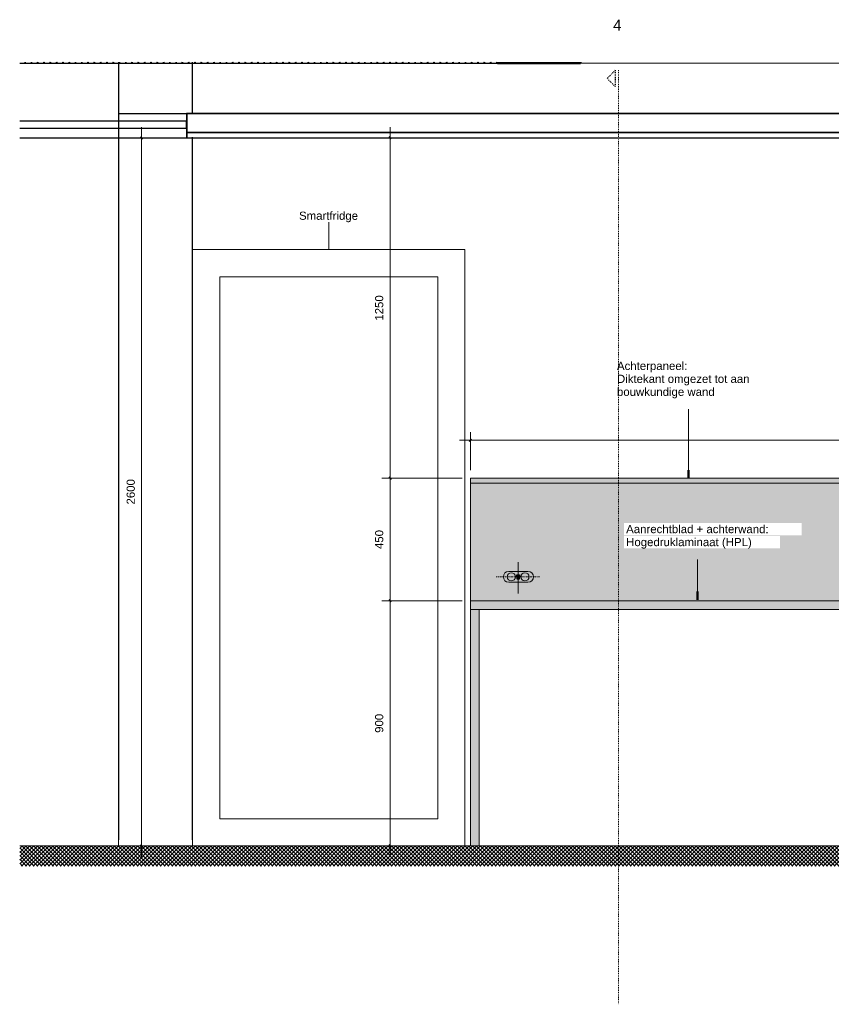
# Model space of a CAD drawing. Header units: millimetres. Extents: x 42536 to 82195, y -9418 to 102921.
# Tile 1 of 9: x 51821 to 54800, y -581 to 3034. Entities that reach past the tile are written whole.
import ezdxf

# ---------------------------------------------------------------- set-up
doc = ezdxf.new("R2010")
doc.units = ezdxf.units.MM
for name, pattern in [('Dash', [6.35, 3.175, -3.175]), ('Dash dot Small', [6.35, 3.175, -1.5875, 0, -1.5875]), ('Overhead xxSmall', [2.579688, 1.5875, -0.992188])]:
    doc.linetypes.add(name, pattern=pattern)
for name, color, linetype, lineweight in [('0-2', 50, 'Continuous', 5), ('A----M-', 8, 'Continuous', 5), ('A----M--20', 8, 'Continuous', 5), ('A09-C---1', 8, 'Dash', 13), ('A09-C---2', 135, 'Dash', 25), ('A09-C---3', 8, 'Dash', 5), ('A09-NT--1', 90, 'Continuous', 50), ('A09-NT--2', 130, 'Continuous', 13), ('A09-NT--3', 7, 'Continuous', 13), ('A21-----1', 53, 'Continuous', 9), ('A22-----1', 250, 'Continuous', 9), ('A29-----3', 10, 'Continuous', 5), ('A35-----1', 254, 'Continuous', 9), ('A35-----2', 133, 'Continuous', 25), ('A35-----3', 50, 'Continuous', 25), ('A35-----4', 7, 'Continuous', 13), ('A35-----5', 250, 'Continuous', 9), ('A69-----1', 55, 'Continuous', 5), ('A99-----2', 1, 'Continuous', 13), ('A99-----4', 1, 'Overhead xxSmall', 13), ('A99-----5', 1, 'Dash dot Small', 13), ('A99-----6', 1, 'Continuous', 25), ('A99--I-', 1, 'Continuous', 5), ('Detail Items-2', 255, 'Continuous', 5), ('Detail Items-3', 55, 'Continuous', 5), ('Structure 1-1', 253, 'Continuous', 50)]:
    doc.layers.add(name, color=color, linetype=linetype, lineweight=lineweight)
doc.styles.add('Arial', font='arial.ttf', dxfattribs={"height": 40})
doc.styles.add('Arial_1', font='arial.ttf', dxfattribs={"height": 30})
doc.dimstyles.new('TD_Diagonal_1_5_mm', dxfattribs={"dimscale": 304.8, "dimtxt": 30.607782, "dimasz": 0.026247, "dimexe": 0.098425, "dimexo": 0.098425, "dimgap": 0.052493, "dimtad": 1, "dimdec": 0, "dimzin": 0, "dimdsep": 46, "dimtxsty": 'Arial_1', "dimblk1": 'OBLIQUE', "dimblk2": 'OBLIQUE', "dimsah": 1, "dimcen": 0.09, "dimdle": 0.131234, "dimazin": 2, "dimtfac": 1, "dimtdec": 4, "dimtix": 1, "dimtmove": 0, "dimatfit": 3, "dimfxl": 1, "dimtvp": 1, "dimtfill": 1, "dimtolj": 1, "dimtzin": 0, "dimarcsym": 2})

# ---------------------------------------------------------------- blocks, each defined once
blk = doc.blocks.new('HSR-D_ABT_ARCH_Gevel_rvt-1-Pantry BOH - Elevation')
at = {"layer": 'A29-----3'}
blk.add_hatch(color=256, dxfattribs=at).paths.add_polyline_path([(-48541.6, 2875), (-48541.6, 2875), (-48236.9, 2875), (-48236.9, 2878.5), (-48541.6, 2878.5)])
at = {"layer": 'A35-----1'}
h = blk.add_hatch(dxfattribs=at)
h.set_pattern_fill('FP_1', color=256, angle=-120, style=0, pattern_type=2)
h.set_pattern_definition([(240, (-53225.483, 2900), (17.32051, -10), []), (300, (-53225.483, 2900), (17.32051, 10), [])])
h.paths.add_polyline_path([(-49361.1, 2875), (-48541.6, 2875), (-48541.6, 2878.5), (-50296, 2878.5), (-50296, 2875), (-49661.1, 2875)])
at = {"layer": 'A21-----1'}
blk.add_line((-48236.9, 2875), (-46619.3, 2875), dxfattribs=at)
at = {"layer": 'A35-----2'}
for p, q in [((-50296, 2875), (-48541.6, 2875)), ((-48541.6, 2875), (-48541.6, 2878.5))]:
    blk.add_line(p, q, dxfattribs=at)
at = {"layer": 'Structure 1-1'}
for p, q in [((-48541.6, 2878.5), (-48541.6, 2875)), ((-48541.6, 2875), (-48236.9, 2875)), ((-48236.9, 2875), (-48236.9, 2878.5))]:
    blk.add_line(p, q, dxfattribs=at)
blk = doc.blocks.new('HSR-D_ABT_ARCH_Interieur_rvt-2-Pantry BOH - Elevation')
at = {"layer": 'A22-----1'}
for p, q in [((-49932.7, 2662), (-49932.7, 2875)), ((-49932.7, 2875), (-49932.7, 2662)), ((-49661.1, 2690), (-49661.1, 2875)), ((-43761.5, 2878.5), (-43761.5, 2690)), ((-43523, 2878.5), (-43523, 2662)), ((-43523, 2662), (-43523, 2878.5)), ((-49932.7, 0), (-49932.7, 2600)), ((-49932.7, 2600), (-49932.7, 0)), ((-49661.1, 2190), (-49661.1, 2600)), ((-43761.5, 2600), (-43761.5, 900)), ((-43523, 2600), (-43523, 0)), ((-43523, 0), (-43523, 2600)), ((-43761.5, 868), (-43761.5, 828)), ((-43761.5, 100), (-43761.5, 0))]:
    blk.add_line(p, q, dxfattribs=at)
at = {"layer": 'A35-----3'}
for p, q in [((-43890, 2690), (-49683.2, 2690)), ((-49683.2, 2690), (-49683.2, 2620)), ((-43890, 2620), (-43890, 2690)), ((-49683.4, 2662), (-50296, 2662)), ((-49683.4, 2635), (-49683.4, 2662)), ((-43164, 2662), (-43890, 2662)), ((-43890, 2662), (-43890, 2635)), ((-49683.4, 2635), (-50296, 2635)), ((-43890, 2620), (-49683.2, 2620)), ((-43164, 2635), (-43890, 2635))]:
    blk.add_line(p, q, dxfattribs=at)
at = {"layer": 'A35-----4'}
for p, q in [((-49683.4, 2600), (-49683.4, 2635)), ((-49683.2, 2620), (-49683.2, 2600)), ((-43890, 2635), (-43890, 2600)), ((-43890, 2600), (-43890, 2620)), ((-50296, 2600), (-49683.4, 2600)), ((-49683.2, 2600), (-43890, 2600)), ((-43890, 2600), (-43164, 2600))]:
    blk.add_line(p, q, dxfattribs=at)
at = {"layer": 'A35-----5'}
for p, q in [((-49932.7, 2690), (-49683.2, 2690)), ((-49932.7, 2662), (-49932.7, 2690)), ((-43890, 2690), (-43523, 2690)), ((-43523, 2662), (-43523, 2690))]:
    blk.add_line(p, q, dxfattribs=at)
blk = doc.blocks.new('Smartfridge - Smartfridge-18263647-Pantry BOH - Elevation')
at = {"layer": 'A69-----1'}
for p, q in [((-49661.1, 2190), (-48661.1, 2190)), ((-49661.1, 2190), (-49661.1, 0)), ((-48661.1, 0), (-48661.1, 2190)), ((-49561.1, 100), (-49561.1, 2090)), ((-49561.1, 2090), (-48761.1, 2090)), ((-48761.1, 2090), (-48761.1, 100)), ((-48761.1, 100), (-49561.1, 100))]:
    blk.add_line(p, q, dxfattribs=at)
blk = doc.blocks.new('Detail View - Detail - Detail Number-13476530-Pantry BOH - Elevation')
at = {"layer": 'A09-C---2'}
for p, q in [((-45149.2, 2848.3), (-45179.2, 2818.3)), ((-45149.2, 2848.3), (-45149.2, 2788.3)), ((-45149.2, 2788.3), (-45179.2, 2818.3))]:
    blk.add_line(p, q, dxfattribs=at)
blk = doc.blocks.new('DIMBLOCK8-Pantry BOH - Elevation')
at = {"layer": 'A----M--20'}
for p, q in [((53180.4, 2640), (53180.4, 1350)), ((53156, 2600), (53210.4, 2600)), ((53180.4, 2600), (53156, 2600)), ((53445.4, 1350), (53150.4, 1350)), ((53180.4, 1350), (53445.4, 1350))]:
    blk.add_line(p, q, dxfattribs=at)
at = {"layer": 'A----M--20', "lineweight": 35}
for p, q in [((53180.4, 2600), (53176.4, 2604)), ((53180.4, 2600), (53184.4, 2596)), ((53180.4, 1350), (53176.4, 1354)), ((53180.4, 1350), (53184.4, 1346))]:
    blk.add_line(p, q, dxfattribs=at)
at = {"layer": 'A----M--20', "color": 0, "insert": (53125.4, 1928.9), "char_height": 30, "width": 110.753, "attachment_point": 1, "rotation": 90, "line_spacing_factor": 0.941778, "style": 'Arial_1', "bg_fill": 3, "box_fill_scale": 1.25, "bg_fill_color": 256, "bg_fill_true_color": 13158600, "bg_fill_transparency": 0}
blk.add_mtext('1250', dxfattribs=at)
blk = doc.blocks.new('_Oblique')
at = {"color": 0, "linetype": 'ByBlock', "lineweight": -2}
blk.add_line((-0.5, -0.5), (0.5, 0.5), dxfattribs=at)
blk = doc.blocks.new('DIMBLOCK9-Pantry BOH - Elevation')
at = {"layer": 'A----M--20'}
for p, q in [((53445.4, 1350), (53150.4, 1350)), ((53180.4, 1350), (53180.4, 900)), ((53180.4, 1350), (53445.4, 1350)), ((53445.4, 900), (53150.4, 900)), ((53180.4, 900), (53445.4, 900))]:
    blk.add_line(p, q, dxfattribs=at)
at = {"layer": 'A----M--20', "lineweight": 35}
for p, q in [((53180.4, 1350), (53176.4, 1354)), ((53180.4, 1350), (53184.4, 1346)), ((53180.4, 900), (53176.4, 904)), ((53180.4, 900), (53184.4, 896))]:
    blk.add_line(p, q, dxfattribs=at)
at = {"layer": 'A----M--20', "color": 0, "insert": (53125.4, 1090.4), "char_height": 30, "width": 83.065, "attachment_point": 1, "rotation": 90, "line_spacing_factor": 0.941778, "style": 'Arial_1', "bg_fill": 3, "box_fill_scale": 1.25, "bg_fill_color": 256, "bg_fill_true_color": 13158600, "bg_fill_transparency": 0}
blk.add_mtext('450', dxfattribs=at)
blk = doc.blocks.new('DIMBLOCK10-Pantry BOH - Elevation')
at = {"layer": 'A----M--20', "lineweight": 35}
for p, q in [((53180.4, 900), (53176.4, 904)), ((53180.4, 900), (53184.4, 896)), ((53180.4, 0), (53176.4, 4)), ((53180.4, 0), (53184.4, -4))]:
    blk.add_line(p, q, dxfattribs=at)
at = {"layer": 'A----M--20'}
for p, q in [((53445.4, 900), (53150.4, 900)), ((53180.4, 900), (53180.4, -40)), ((53180.4, 900), (53445.4, 900)), ((53156, 0), (53210.4, 0)), ((53180.4, 0), (53156, 0))]:
    blk.add_line(p, q, dxfattribs=at)
at = {"layer": 'A----M--20', "color": 0, "insert": (53125.4, 415.4), "char_height": 30, "width": 83.065, "attachment_point": 1, "rotation": 90, "line_spacing_factor": 0.941778, "style": 'Arial_1', "bg_fill": 3, "box_fill_scale": 1.25, "bg_fill_color": 256, "bg_fill_true_color": 13158600, "bg_fill_transparency": 0}
blk.add_mtext('900', dxfattribs=at)
blk = doc.blocks.new('DIMBLOCK11-Pantry BOH - Elevation')
at = {"layer": 'A----M--20'}
for p, q in [((53475.4, 1380), (53475.4, 1519.8)), ((58395, 1489.8), (53435.4, 1489.8)), ((53475.4, 1489.8), (53475.4, 1380)), ((58355, 1514.1), (58355, 1459.8)), ((58355, 1489.8), (58355, 1514.1))]:
    blk.add_line(p, q, dxfattribs=at)
at = {"layer": 'A----M--20', "lineweight": 35}
for p, q in [((53475.4, 1489.8), (53471.4, 1485.8)), ((53475.4, 1489.8), (53479.4, 1493.8)), ((58355, 1489.8), (58351, 1485.8)), ((58355, 1489.8), (58359, 1493.8))]:
    blk.add_line(p, q, dxfattribs=at)
at = {"layer": 'A----M--20', "color": 0, "insert": (55869.1, 1544.7), "char_height": 30, "width": 110.753, "attachment_point": 1, "line_spacing_factor": 0.941778, "style": 'Arial_1', "bg_fill": 3, "box_fill_scale": 1.25, "bg_fill_color": 256, "bg_fill_true_color": 13158600, "bg_fill_transparency": 0}
blk.add_mtext('4880', dxfattribs=at)
blk = doc.blocks.new('DIMBLOCK21-Pantry BOH - Elevation')
at = {"layer": 'A----M--20'}
for p, q in [((52268.1, 2640), (52268.1, -40)), ((52243.7, 2600), (52298.1, 2600)), ((52268.1, 2600), (52243.7, 2600)), ((52243.7, 0), (52298.1, 0)), ((52268.1, 0), (52243.7, 0))]:
    blk.add_line(p, q, dxfattribs=at)
at = {"layer": 'A----M--20', "lineweight": 35}
for p, q in [((52268.1, 2600), (52264.1, 2604)), ((52268.1, 2600), (52272.1, 2596)), ((52268.1, 0), (52264.1, 4)), ((52268.1, 0), (52272.1, -4))]:
    blk.add_line(p, q, dxfattribs=at)
at = {"layer": 'A----M--20', "color": 0, "insert": (52213.1, 1253.9), "char_height": 30, "width": 110.753, "attachment_point": 1, "rotation": 90, "line_spacing_factor": 0.941778, "style": 'Arial_1', "bg_fill": 3, "box_fill_scale": 1.25, "bg_fill_color": 256, "bg_fill_true_color": 13158600, "bg_fill_transparency": 0}
blk.add_mtext('2600', dxfattribs=at)

msp = doc.modelspace()

# ---------------------------------------------------------------- hatches: boundary and pattern name
at = {"layer": 'Detail Items-2'}
h = msp.add_hatch(color=256, dxfattribs=at)
h.paths.add_polyline_path([(53475.4, 900), (55352.5, 900), (55352.5, 1290), (55948.5, 1290), (55948.5, 900), (56098.7, 900), (56098.7, 1316.7), (56215.9, 1316.7), (56215.9, 1350), (53475.4, 1350)])
h.paths.add_polyline_path([(58355, 900), (58355, 1350), (56362.2, 1350), (56362.2, 1316.7), (56409.4, 1316.7), (56409.4, 900), (57446.1, 900), (57446.1, 956.8), (57381.1, 956.8), (57381.1, 1005), (57391.1, 1005), (57391.1, 1057.3), (57401.1, 1057.3), (57401.1, 1005), (57453.4, 1005), (57453.4, 1166.4), (57453.9, 1170.5), (57455.5, 1174.4), (57458.1, 1177.7), (57461.4, 1180.2), (57465.2, 1181.8), (57469.3, 1182.3), (57473.4, 1181.8), (57477.3, 1180.2), (57480.6, 1177.7), (57483.1, 1174.4), (57484.7, 1170.5), (57485.2, 1166.4), (57485.2, 1005), (57510.2, 1005), (57510.2, 956.6), (57490.2, 956.6), (57490.2, 900), (58061.1, 900)])
for points in [[(56550.5, 868), (58355.5, 868), (58355.5, 900), (53475.4, 900), (53475.4, 868), (56467.2, 868)], [(53507.4, 0), (53507.4, 868), (53475.4, 868), (53475.4, 0)]]:
    msp.add_hatch(color=256, dxfattribs=at).paths.add_polyline_path(points)
at = {"layer": 'Detail Items-3'}
h = msp.add_hatch(dxfattribs=at)
h.set_pattern_fill('FP_2', color=256, style=0, pattern_type=2)
h.set_pattern_definition([(45, (55506.09, -2574.765), (-7.071068, 7.071068), []), (135, (55506.09, -2574.765), (-7.071068, -7.071068), [])])
h.paths.add_polyline_path([(56278.1, -73.5), (58952.6, -73.5), (58952.6, 0), (51820.6, 0), (51820.6, -73.5), (55386.6, -73.5)])

# ---------------------------------------------------------------- linework, layer by layer
at = {"layer": 'A09-C---1'}
msp.add_line((54019.6, 2848.3), (54019.6, -581.3), dxfattribs=at)
at = {"layer": 'A09-NT--1'}
msp.add_line((54309.8, 904.2), (54309.8, 934.2), dxfattribs=at)
at = {"layer": 'A09-NT--2'}
msp.add_line((54309.8, 904.2), (54309.8, 1051.7), dxfattribs=at)
at = {"layer": 'A99-----2'}
for p, q in [((55355.5, 1350), (53475.4, 1350)), ((53475.4, 1350), (53475.4, 900)), ((53616.3, 1008.3), (53686.8, 1008.3)), ((53686.8, 968.3), (53616.3, 968.3)), ((57446.1, 900), (53475.4, 900)), ((53475.4, 900), (53475.4, 868)), ((53475.4, 0), (53475.4, 868)), ((53475.4, 868), (53507.4, 868)), ((53507.4, 868), (58355.5, 868)), ((53507.4, 868), (53507.4, 0)), ((53475.4, 0), (51820.6, 0)), ((53507.4, 0), (53475.4, 0)), ((58952.6, 0), (53507.4, 0))]:
    msp.add_line(p, q, dxfattribs=at)
for centre in [(53625.5, 988.3), (53675.5, 988.3)]:
    msp.add_circle(centre, 15, dxfattribs=at)
for centre, start, end in [((53616.3, 988.3), 90, 270), ((53686.8, 988.3), 270, 90)]:
    msp.add_arc(centre, 20, start, end, dxfattribs=at)
at = {"layer": 'A99-----4'}
for p, q in [((55373.5, 1332), (53475.4, 1332)), ((53650.5, 927.5), (53650.5, 1042.5))]:
    msp.add_line(p, q, dxfattribs=at)
at = {"layer": 'A99-----5'}
msp.add_line((53570.5, 988.3), (53730.5, 988.3), dxfattribs=at)
at = {"layer": 'A99-----6'}
for p, q in [((52183.9, 2878.5), (52183.9, 23)), ((52455.4, 2690), (52455.4, 2878.5)), ((52183.9, 2690), (58593.6, 2690)), ((52434, 2690), (52434, 2600)), ((52434, 2662), (51820.6, 2662)), ((52434, 2635), (51820.6, 2635)), ((52434, 2620), (58226.6, 2620)), ((51820.6, 2600), (58952.6, 2600)), ((52455.4, 23), (52455.4, 2603)), ((53645.5, 996.1), (53655.5, 996.1)), ((53645.5, 991.1), (53645.5, 996.1)), ((53655.5, 991.1), (53645.5, 991.1)), ((53645.5, 985.6), (53645.5, 980.6)), ((53655.5, 985.6), (53645.5, 985.6)), ((53645.5, 980.6), (53655.5, 980.6)), ((53655.5, 996.1), (53655.5, 991.1)), ((53655.5, 980.6), (53655.5, 985.6))]:
    msp.add_line(p, q, dxfattribs=at)
at = {"layer": 'A99--I-'}
msp.add_line((52955.4, 2190), (52955.4, 2290), dxfattribs=at)

# ---------------------------------------------------------------- block references
at = {"layer": '0-2'}
for name in ['HSR-D_ABT_ARCH_Gevel_rvt-1-Pantry BOH - Elevation', 'HSR-D_ABT_ARCH_Interieur_rvt-2-Pantry BOH - Elevation']:
    msp.add_blockref(name, (102116.6, 0), dxfattribs=at)
at = {"layer": 'A09-C---2'}
msp.add_blockref('Detail View - Detail - Detail Number-13476530-Pantry BOH - Elevation', (99156.6, 0), dxfattribs=at)
at = {"layer": 'A69-----1'}
msp.add_blockref('Smartfridge - Smartfridge-18263647-Pantry BOH - Elevation', (102116.6, 0), dxfattribs=at)

# ---------------------------------------------------------------- texts
at = {"layer": 'A09-C---3', "insert": (53999.3, 3034), "char_height": 40, "width": 38.481, "attachment_point": 1, "style": 'Arial'}
msp.add_mtext('4', dxfattribs=at)
at = {"layer": 'A09-NT--3', "char_height": 30, "attachment_point": 1, "style": 'Arial_1'}
for s, insert, width in [('Achterpaneel:', (54013.5, 1777.9), 311.055), ('Diktekant omgezet tot aan ', (54013.5, 1730.3), 599.662), ('bouwkundige wand', (54013.5, 1682.7), 431.308)]:
    msp.add_mtext(s, dxfattribs=dict(at, insert=insert, width=width))

# ---------------------------------------------------------------- next in the draw order: texts
at = {"layer": 'A09-NT--3', "insert": (54047.2, 1178.6), "char_height": 30, "width": 636.54, "attachment_point": 1, "style": 'Arial_1', "bg_fill": 3, "box_fill_scale": 1.25, "bg_fill_color": 256, "bg_fill_true_color": 13158600, "bg_fill_transparency": 0}
msp.add_mtext('Aanrechtblad + achterwand: ', dxfattribs=at)
at = {"layer": 'A99--I-', "insert": (52846.2, 2329.3), "char_height": 30, "width": 262.953, "attachment_point": 1, "style": 'Arial_1', "bg_fill": 3, "box_fill_scale": 1.25, "bg_fill_color": 256, "bg_fill_true_color": 13158600, "bg_fill_transparency": 0}
msp.add_mtext('Smartfridge', dxfattribs=at)

# ---------------------------------------------------------------- next in the draw order: dimensions: what is measured, and where the dimension line sits
at = {"layer": 'A----M-'}
for base, p1, p2, override, picture, middle in [((52268.1, 0), (52273.7, 2600), (52273.7, 0), {"dimpost": '<>', "dimfxl": 2600}, 'DIMBLOCK21-Pantry BOH - Elevation', (52236.7, 1300)), ((53180.4, 1350), (53186, 2600), (53475.4, 1350), {"dimpost": '<>', "dimfxl": 1283.064824}, 'DIMBLOCK8-Pantry BOH - Elevation', (53149.1, 1975))]:
    dim = msp.add_linear_dim(base=base, p1=p1, p2=p2, angle=90, dimstyle='TD_Diagonal_1_5_mm', override=override, dxfattribs=at)
    dim.commit()
    dim.dimension.update_dxf_attribs({"geometry": picture, "text_midpoint": middle})

# ---------------------------------------------------------------- next in the draw order: texts
at = {"layer": 'A09-NT--3', "insert": (54047.2, 1130.9), "char_height": 30, "width": 557.974, "attachment_point": 1, "style": 'Arial_1', "bg_fill": 3, "box_fill_scale": 1.25, "bg_fill_color": 256, "bg_fill_true_color": 13158600, "bg_fill_transparency": 0}
msp.add_mtext('Hogedruklaminaat (HPL)', dxfattribs=at)

# ---------------------------------------------------------------- next in the draw order: dimensions: what is measured, and where the dimension line sits
at = {"layer": 'A----M-'}
dim = msp.add_linear_dim(base=(53180.4, 900), p1=(53475.4, 1350), p2=(53475.4, 900), angle=90, dimstyle='TD_Diagonal_1_5_mm', override={"dimpost": '<>', "dimfxl": 450}, dxfattribs=at)
dim.commit()
dim.dimension.update_dxf_attribs({"geometry": 'DIMBLOCK9-Pantry BOH - Elevation', "text_midpoint": (53149.1, 1125)})

# ---------------------------------------------------------------- next in the draw order: dimensions: what is measured, and where the dimension line sits
dim = msp.add_linear_dim(base=(53475.4, 1489.8), p1=(58355, 1484.1), p2=(53475.4, 1350), dimstyle='TD_Diagonal_1_5_mm', override={"dimpost": '<>', "dimfxl": 4881.443028}, dxfattribs=at)
dim.commit()
dim.dimension.update_dxf_attribs({"geometry": 'DIMBLOCK11-Pantry BOH - Elevation', "text_midpoint": (55915.2, 1521.1)})
dim = msp.add_linear_dim(base=(53180.4, 0), p1=(53475.4, 900), p2=(53186, 0), angle=90, dimstyle='TD_Diagonal_1_5_mm', override={"dimpost": '<>', "dimfxl": 945.386345}, dxfattribs=at)
dim.commit()
dim.dimension.update_dxf_attribs({"geometry": 'DIMBLOCK10-Pantry BOH - Elevation', "text_midpoint": (53149.1, 450)})

# ---------------------------------------------------------------- next in the draw order: linework, layer by layer
at = {"layer": 'A09-NT--1'}
msp.add_line((54276.2, 1349.5), (54276.2, 1379.5), dxfattribs=at)
at = {"layer": 'A09-NT--2'}
msp.add_line((54276.2, 1349.5), (54276.2, 1603.5), dxfattribs=at)

doc.saveas('drawing.dxf')
